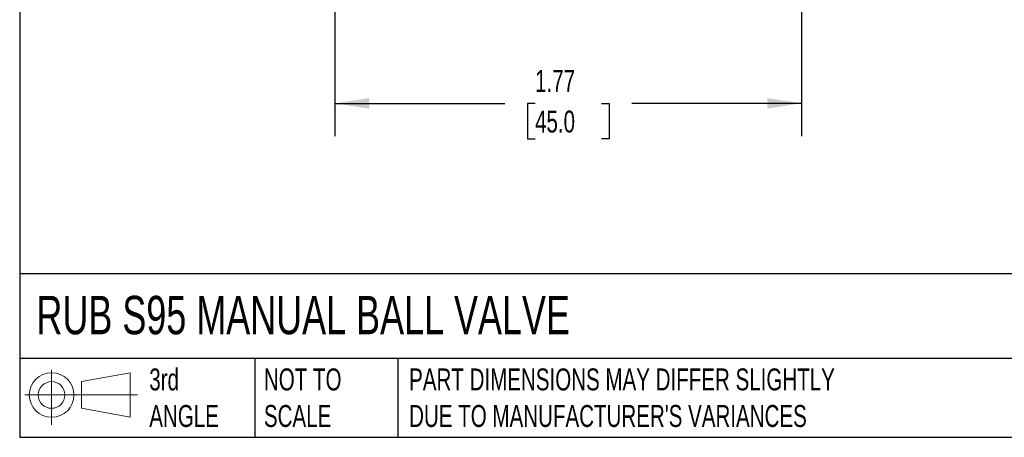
# Model space of a CAD drawing. Header units: inches. Extents: x 0.2 to 10.8, y 0.2 to 8.2.
# Tile 1 of 15: x 0.2 to 4, y 0.2 to 1.8. Entities that reach past the tile are written whole.
import ezdxf

# ---------------------------------------------------------------- set-up
doc = ezdxf.new("R2010")
doc.units = ezdxf.units.IN
doc.header["$MEASUREMENT"] = 0
doc.linetypes.add('SLD-Solid', pattern=[0])
doc.layers.add('DIMENSIONS', color=140, linetype='SLD-Solid', lineweight=25)
doc.layers.add('TEXT', color=140, linetype='SLD-Solid', lineweight=25)
doc.layers.add('SLD-DEFPOINTS', color=7, linetype='Continuous')
doc.styles.add('SLDTEXTSTYLE0', font='TXT', dxfattribs={"width": 0.7})
doc.dimstyles.new('SLDDIMSTYLE0', dxfattribs={"dimtxt": 0.084961, "dimasz": 0.13, "dimexe": 0, "dimexo": 0.0625, "dimgap": 0.02124, "dimtad": 0, "dimtih": 1, "dimtoh": 1, "dimrnd": 1e-09, "dimzin": 12, "dimdsep": 46, "dimtxsty": 'SLDTEXTSTYLE0', "dimsah": 1, "dimcen": 0.09, "dimadec": 0, "dimazin": 3, "dimtfac": 1, "dimtofl": 0, "dimtmove": 0, "dimatfit": 3, "dimfxl": 0, "dimfrac": 2, "dimtolj": 1, "dimtzin": 12, "dimarcsym": 0})

# ---------------------------------------------------------------- blocks, each defined once
blk = doc.blocks.new('Block11')
at = {"color": 7, "linetype": 'SLD-Solid', "lineweight": 18}
for p, q in [((0.1019, 0.2091), (0.1019, 0)), ((0.2157, 0.1641), (0.4006, 0.1981)), ((0.4006, 0.1981), (0.4006, 0.0288)), ((0.2157, 0.0628), (0.2157, 0.1641)), ((0, 0.1135), (0.4281, 0.1135)), ((0.2157, 0.0628), (0.4006, 0.0288))]:
    blk.add_line(p, q, dxfattribs=at)
for radius in [0.0846, 0.0506]:
    blk.add_circle((0.1019, 0.1135), radius, dxfattribs=at)
blk = doc.blocks.new('Block12')
at = {"layer": 'SLD-DEFPOINTS'}
blk.add_blockref('Block11', (0, 0), dxfattribs=at)
blk = doc.blocks.new('_D_2')
at = {"layer": 'DIMENSIONS'}
for p, q in [((1.4473, 2.4553), (1.4473, 1.3941)), ((3.2189, 2.4553), (3.2189, 1.3941)), ((1.4473, 1.5191), (2.0917, 1.5191)), ((2.2069, 1.5191), (2.1783, 1.5191)), ((2.1783, 1.5191), (2.1783, 1.3841)), ((2.4593, 1.5191), (2.4879, 1.5191)), ((2.4879, 1.5191), (2.4879, 1.3841)), ((3.2189, 1.5191), (2.5745, 1.5191)), ((2.1783, 1.3841), (2.2069, 1.3841)), ((2.4879, 1.3841), (2.4593, 1.3841))]:
    blk.add_line(p, q, dxfattribs=at)
for points in [[(1.4473, 1.5191), (1.5773, 1.4991), (1.5773, 1.5391)], [(3.2189, 1.5191), (3.0889, 1.5391), (3.0889, 1.4991)]]:
    blk.add_solid(points, dxfattribs=at)
at = {"layer": 'DIMENSIONS', "char_height": 0.08333, "attachment_point": 1, "style": 'SLDTEXTSTYLE0'}
for s, insert in [('1.77', (2.2069, 1.6455)), ('45.0', (2.2069, 1.4915))]:
    blk.add_mtext(s, dxfattribs=dict(at, insert=insert))

msp = doc.modelspace()

# ---------------------------------------------------------------- linework, layer by layer
at = {"layer": 'TEXT'}
for p, q in [((0.25, 8.25), (0.25, 0.25)), ((10.75, 0.8711), (0.25, 0.8711)), ((10.75, 0.55), (0.25, 0.55)), ((1.1435, 0.55), (1.1435, 0.25)), ((1.6865, 0.55), (1.6865, 0.25)), ((0.25, 0.25), (10.75, 0.25))]:
    msp.add_line(p, q, dxfattribs=at)

# ---------------------------------------------------------------- block references
at = {"layer": 'SLD-DEFPOINTS'}
msp.add_blockref('Block12', (0.2692, 0.2974), dxfattribs=at)

# ---------------------------------------------------------------- texts
at = {"layer": 'TEXT', "attachment_point": 1, "style": 'SLDTEXTSTYLE0'}
for s, insert, char_height in [('RUB S95 MANUAL BALL VALVE', (0.3136, 0.7875), 0.145833), ('3rd^JANGLE', (0.7421, 0.5117), 0.08333), ('NOT TO^JSCALE', (1.1774, 0.5117), 0.083333), ("PART DIMENSIONS MAY DIFFER SLIGHTLY ^JDUE TO MANUFACTURER'S VARIANCES", (1.7288, 0.5117), 0.083333)]:
    msp.add_mtext(s, dxfattribs=dict(at, insert=insert, char_height=char_height))

# ---------------------------------------------------------------- dimensions: what is measured, and where the dimension line sits
at = {"layer": 'DIMENSIONS'}
dim = msp.add_linear_dim(base=(1.4473, 1.5191), p1=(3.2189, 2.5053), p2=(1.4473, 2.5053), dimstyle='SLDDIMSTYLE0', dxfattribs=at)
dim.commit()
dim.dimension.update_dxf_attribs({"geometry": '_D_2', "text_midpoint": (2.3331, 1.5191), "dimtype": 160})

doc.saveas('drawing.dxf')
